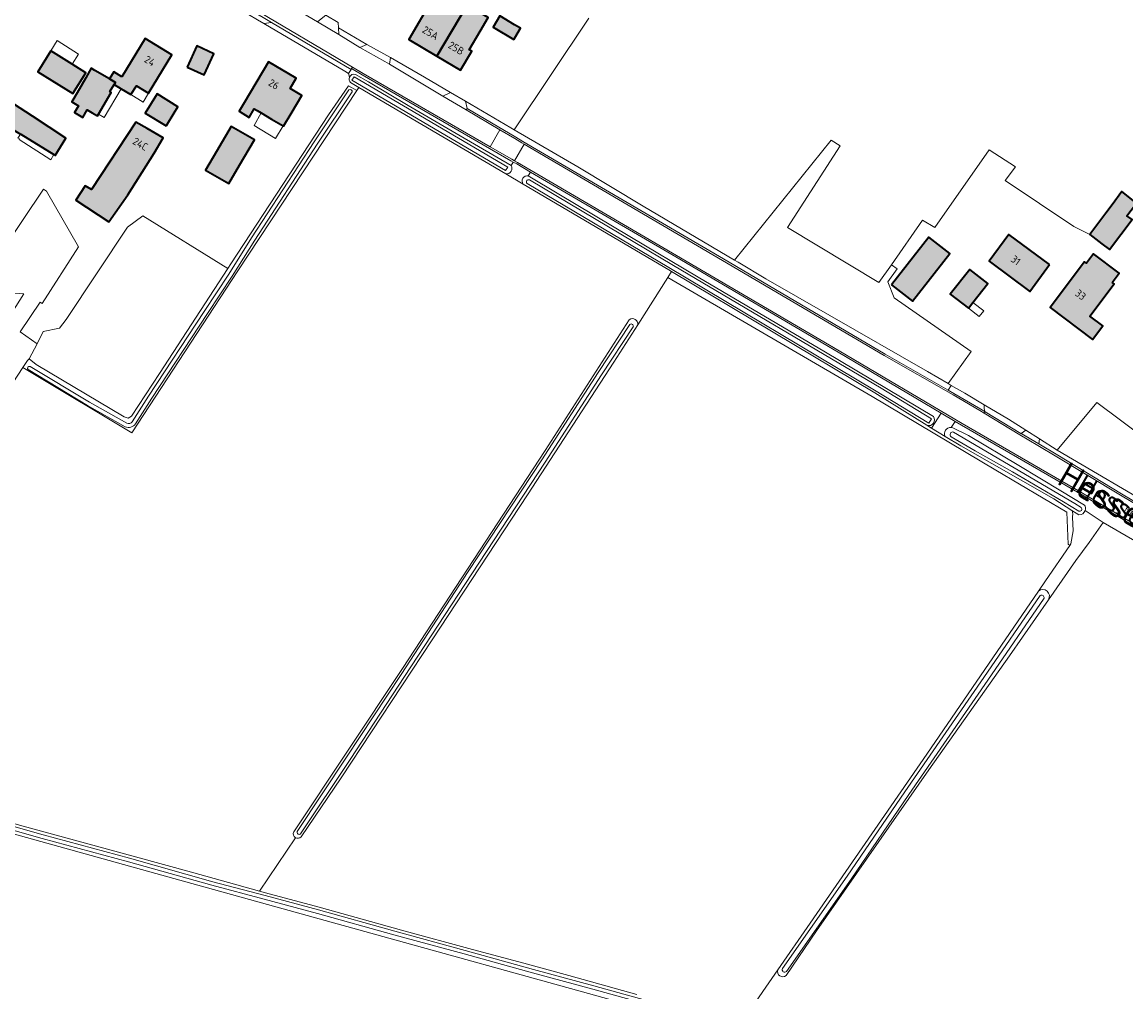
# Model space of a CAD drawing. Header units: metres. Extents: x 200031 to 204075, y 460125 to 464703.
# Tile 83 of 178: x 200946 to 201210, y 463943 to 464176. Entities that reach past the tile are written whole.
import ezdxf
from ezdxf.enums import TextEntityAlignment as Align

# ---------------------------------------------------------------- set-up
doc = ezdxf.new("R2010")
doc.units = ezdxf.units.M
doc.header["$LTSCALE"] = 2
for name, color, linetype, lineweight in [('B-WE-GR-BOS_LOOF-GV', 253, 'Continuous', 13), ('B-WE-GR-BOUWLAND-GV', 253, 'Continuous', 13), ('B-WE-GR-GRAS-GV', 253, 'Continuous', 13), ('B-WE-OG-BEBOUWING-GV', 253, 'Continuous', 35), ('B-WE-OG-BEBOUWING-T18', 253, 'Continuous', 18), ('B-WE-OG-BEBOUWING_LUIFEL-GV', 253, 'Continuous', 18), ('B-WE-OG-TERREIN_CULTUURSCHEIDING-GV', 253, 'Continuous', 18), ('B-WE-OG-TERREIN_ERF-GV', 253, 'Continuous', 18), ('B-WE-OG-TOPOGRAFIE-T18', 250, 'Continuous', 18), ('B-WE-OG-TOPOGRAFIE-T25_2000', 250, 'Continuous', 18), ('B-WE-OG-TOPOGRAFIE-T25_2500', 250, 'Continuous', 18), ('B-WE-OG-WATER-GV', 253, 'Continuous', 18), ('B-WE-OG-WATER_SLOOT-GV', 253, 'Continuous', 18), ('B-WE-VH-ONVERHARD-GV', 253, 'Continuous', 18), ('B-WE-VH-VERHARDING_ASFALT-GV', 253, 'Continuous', 18), ('B-WE-VH-VERHARDING_BETON-A', 254, 'Continuous', 25), ('B-WE-VH-VERHARDING_HALFVERHARDING-GV', 253, 'Continuous', 18), ('B-WE-VH-VERHARDING_OPEN-GV', 253, 'Continuous', 18)]:
    doc.layers.add(name, color=color, linetype=linetype, lineweight=lineweight)
doc.styles.add('NLCS-ISO-M1000-T18', font='NLCS-ISO.ttf', dxfattribs={"height": 1.8})
doc.styles.add('NLCS-ISO-M2000-T25', font='NLCS-ISO.ttf', dxfattribs={"height": 5})
doc.styles.add('NLCS-ISO-M2500-T25', font='NLCS-ISO.ttf', dxfattribs={"height": 6.25})

msp = doc.modelspace()

# ---------------------------------------------------------------- hatches: boundary and pattern name
at = {"layer": 'B-WE-VH-VERHARDING_BETON-A'}
h = msp.add_hatch(color=256, dxfattribs=at)
h.dxf.hatch_style = 1
h.paths.add_polyline_path([(201045.103, 464167.379), (201052.345, 464179.626), (201052.743, 464180.23), (201045.945, 464184.256), (201043.91, 464180.82), (201038.327, 464171.393)])
h = msp.add_hatch(color=256, dxfattribs=at)
h.dxf.hatch_style = 1
h.paths.add_polyline_path([(201045.103, 464167.379), (201050.763, 464164.027), (201053.434, 464168.536), (201052.8, 464168.9), (201055.444, 464173.367), (201057.401, 464176.646), (201052.345, 464179.626)])
h = msp.add_hatch(color=256, dxfattribs=at)
h.dxf.hatch_style = 1
h.paths.add_polyline_path([(201063.563, 464171.405), (201063.79, 464171.778), (201065.169, 464174.049), (201063.699, 464174.922), (201060.166, 464177.02), (201058.586, 464174.36)])
h = msp.add_hatch(color=256, dxfattribs=at)
h.dxf.hatch_style = 1
h.paths.add_polyline_path([(200969.491, 464162.444), (200967.593, 464163.609), (200966.549, 464161.908), (200967.978, 464161.074), (200967.679, 464160.6), (200969.362, 464159.567), (200971.681, 464158.144), (200972.999, 464160.291), (200975.905, 464158.508), (200981.528, 464167.67), (200975.114, 464171.606)])
h = msp.add_hatch(color=256, dxfattribs=at)
h.dxf.hatch_style = 1
h.paths.add_polyline_path([(200985.173, 464164.75), (200989.275, 464162.876), (200991.598, 464167.96), (200987.496, 464169.834)])
h = msp.add_hatch(color=256, dxfattribs=at)
h.dxf.hatch_style = 1
h.paths.add_polyline_path([(200952.44, 464168.655), (200949.316, 464163.639), (200957.743, 464158.39), (200960.867, 464163.406), (200957.597, 464165.443)])
h = msp.add_hatch(color=256, dxfattribs=at)
h.dxf.hatch_style = 1
h.paths.add_polyline_path([(200960.882, 464162.203), (200958.797, 464158.604), (200957.523, 464156.406), (200959.102, 464155.491), (200958.139, 464153.828), (200960.159, 464152.658), (200961.209, 464154.471), (200962.355, 464153.806), (200963.627, 464153.086), (200963.868, 464153.491), (200966.939, 464158.661), (200966.587, 464158.873), (200967.679, 464160.6), (200967.978, 464161.074), (200966.549, 464161.908), (200963.048, 464163.95), (200962.152, 464164.472)])
h = msp.add_hatch(color=256, dxfattribs=at)
h.dxf.hatch_style = 1
h.paths.add_polyline_path([(201010.154, 464153.65), (201012.709, 464157.945), (201009.865, 464159.636), (201011.331, 464162.101), (201004.691, 464166.05), (200998.838, 464156.208), (200997.618, 464154.156), (201000.073, 464152.702), (201001.282, 464154.782), (201001.997, 464154.329), (201002.955, 464153.76), (201005.445, 464152.279), (201008.197, 464150.643), (201008.322, 464150.569)])
h = msp.add_hatch(color=256, dxfattribs=at)
h.dxf.hatch_style = 1
h.paths.add_polyline_path([(200980.123, 464150.638), (200980.195, 464150.756), (200982.04, 464153.766), (200982.942, 464155.237), (200977.939, 464158.304), (200975.12, 464153.706)])
h = msp.add_hatch(color=256, dxfattribs=at)
h.dxf.hatch_style = 1
h.paths.add_polyline_path([(200945.165, 464148.692), (200945.267, 464148.632), (200953.173, 464143.758), (200953.516, 464143.546), (200956.05, 464147.715), (200948.06, 464152.964), (200943.514, 464155.917), (200940.626, 464151.369)])
h = msp.add_hatch(color=256, dxfattribs=at)
h.dxf.hatch_style = 1
h.paths.add_polyline_path([(200977.247, 464144.085), (200979.396, 464147.769), (200975.561, 464150.006), (200972.834, 464151.582), (200962.204, 464135.403), (200960.674, 464136.288), (200958.492, 464132.816), (200966.378, 464127.684), (200970.978, 464134.099)])
h = msp.add_hatch(color=256, dxfattribs=at)
h.dxf.hatch_style = 1
h.paths.add_polyline_path([(200997.728, 464141.218), (201001.29, 464147.273), (200995.749, 464150.533), (200992.187, 464144.479), (200989.589, 464140.065), (200995.13, 464136.804)])
h = msp.add_hatch(color=256, dxfattribs=at)
h.dxf.hatch_style = 1
h.paths.add_polyline_path([(201204.616, 464122.381), (201206.44, 464120.979), (201211.878, 464128.213), (201210.631, 464129.115), (201211.652, 464130.436), (201212.938, 464132.099), (201209.41, 464134.892), (201207.055, 464131.701), (201205.593, 464129.728), (201201.705, 464124.58)])
h = msp.add_hatch(color=256, dxfattribs=at)
h.dxf.hatch_style = 1
h.paths.add_polyline_path([(201154.19, 464112.562), (201159.186, 464108.644), (201168.109, 464120.023), (201163.113, 464123.941)])
h = msp.add_hatch(color=256, dxfattribs=at)
h.dxf.hatch_style = 1
h.paths.add_polyline_path([(201192.09, 464117.393), (201182.324, 464124.631), (201177.58, 464118.23), (201187.311, 464110.946)])
h = msp.add_hatch(color=256, dxfattribs=at)
h.dxf.hatch_style = 1
h.paths.add_polyline_path([(201207.106, 464113.111), (201208.787, 464115.35), (201202.591, 464120.004), (201200.909, 464117.766), (201200.469, 464118.096), (201192.212, 464107.102), (201202.392, 464099.456), (201204.833, 464102.706), (201201.729, 464105.038), (201207.546, 464112.781)])
h = msp.add_hatch(color=256, dxfattribs=at)
h.dxf.hatch_style = 1
h.paths.add_polyline_path([(201172.598, 464106.933), (201173.703, 464108.343), (201177.241, 464112.861), (201172.909, 464116.258), (201168.262, 464110.333)])

# ---------------------------------------------------------------- linework, layer by layer
at = {"layer": 'B-WE-GR-BOS_LOOF-GV', "flags": 128}
msp.add_lwpolyline([(201116.49, 464118.474), (201117.325, 464117.98), (201124.018, 464114.019), (201139.356, 464105.205), (201162.798, 464091.791), (201167.722, 464088.886), (201173.294, 464096.547), (201154.809, 464109.431), (201153.276, 464113.259), (201155.472, 464116.358), (201154.116, 464117.346), (201151.146, 464113.1), (201129.212, 464126.319), (201141.802, 464145.872), (201139.659, 464147.262)], close=True, dxfattribs=at)
at = {"layer": 'B-WE-GR-BOUWLAND-GV', "flags": 128}
msp.add_lwpolyline([(201119.585, 463929.747), (201119.252, 463932.088), (201080.015, 463943.054), (201032.14, 463956.261), (200980.559, 463970.621), (200945.199, 463980.415), (200924.22, 463986.025), (200908.141, 463990.79), (200898.607, 463993.902), (200897.845, 463994.16), (200897.71, 463992.606)], dxfattribs=at)
at = {"layer": 'B-WE-GR-GRAS-GV', "flags": 128}
for points in [[(201081.544, 464176.493), (201063.649, 464149.718), (201078.893, 464140.848), (201094.587, 464131.439), (201116.49, 464118.474), (201139.659, 464147.262), (201141.802, 464145.872), (201129.212, 464126.319), (201151.146, 464113.1), (201154.116, 464117.346), (201161.623, 464128.082), (201164.516, 464126.282), (201177.548, 464144.95), (201183.898, 464140.849), (201181.384, 464137.542), (201197.892, 464126.56), (201201.705, 464124.58), (201205.593, 464129.728), (201207.055, 464131.701), (201209.41, 464134.892), (201212.938, 464132.099)], [(201093.258, 464102.975), (201100.459, 464114.266), (201101.392, 464115.728), (201100.717, 464116.131), (201065.792, 464136.689), (201061.636, 464139.135), (201026.362, 464159.898), (201025.839, 464159.105), (200997.359, 464115.888), (200971.925, 464077.05), (200947.71, 464091.508), (200945.757, 464092.687), (200943.371, 464089.022)], [(200929.057, 464101.427), (200911.58, 464074.35), (200924.097, 464067.077), (200923.532, 464066.197), (200927.005, 464063.908), (200927.575, 464064.772), (200943.371, 464089.022), (200945.757, 464092.687), (200946.857, 464094.375), (200947.289, 464094.776), (200949.154, 464098.437), (200945.135, 464101.289), (200949.907, 464108.383), (200950.386, 464108.06), (200959.087, 464121.662), (200951.432, 464134.997), (200950.691, 464135.491), (200936.191, 464113.929), (200940.341, 464110.818), (200945.964, 464110.419), (200940.639, 464101.899), (200938.221, 464100.572), (200934.046, 464103.446)], [(201119.504, 463937.705), (201126.848, 463948.269), (201134.651, 463959.493), (201162.631, 464000), (201189.413, 464039.097), (201191.119, 464041.588), (201196.938, 464050.071), (201196.529, 464050.352), (201196.213, 464058.035), (201179.184, 464068.099), (201149.532, 464085.746), (201100.459, 464114.266), (201093.258, 464102.975), (201087.55, 464094.026), (201066.858, 464062.163), (201043.961, 464027.39), (201022.107, 463994.315), (201012.527, 463980.181)], [(201162.647, 464078.858), (201150.162, 464086.62), (201101.392, 464115.728), (201100.459, 464114.266), (201149.532, 464085.746), (201179.184, 464068.099), (201196.213, 464058.035), (201196.529, 464050.352), (201196.938, 464050.071), (201197.208, 464050.464), (201197.758, 464053.572), (201197.607, 464056.799), (201197.617, 464057.696)], [(201010.756, 463981.403), (201036.823, 464020.573), (201071.077, 464072.789), (201091.245, 464104.175)], [(201227.056, 464066.69), (201203.397, 464084.359), (201193.906, 464072.92), (201219.245, 464058.013)], [(201197.433, 464058.462), (201193.131, 464061.225), (201170.754, 464073.938), (201167.028, 464076.191), (201163.765, 464078.163), (201162.647, 464078.858)], [(201197.617, 464057.696), (201197.607, 464056.799), (201197.758, 464053.572), (201197.208, 464050.464), (201196.938, 464050.071), (201191.119, 464041.588), (201189.413, 464039.097)], [(201191.803, 464037.035), (201198.381, 464046.464), (201201.609, 464050.745), (201204.969, 464055.52), (201200.631, 464058.449)], [(201199.125, 464057.376), (201197.433, 464058.462)], [(201304.469, 463997.251), (201303.092, 463998.059), (201299.785, 464000), (201223.016, 464045.064), (201204.969, 464055.52), (201201.609, 464050.745), (201198.381, 464046.464), (201191.803, 464037.035), (201182.438, 464023.611), (201163.141, 463996.22), (201136.155, 463957.612), (201128.859, 463946.92)], [(200901.962, 463995.519), (200916.382, 463990.905), (200926.424, 463988.231), (200945.837, 463982.764), (200966.047, 463977.198), (200986.232, 463971.716), (201002.516, 463967.196), (201011.173, 463979.972)], [(201011.173, 463979.972), (201002.516, 463967.196), (201003.953, 463966.797)], [(201003.953, 463966.797), (201016.859, 463963.287), (201036.626, 463957.847), (201053.63, 463953.18), (201065.907, 463949.927), (201076.708, 463946.915), (201093.078, 463942.411)], [(201126.848, 463948.269), (201119.504, 463937.705), (201118.297, 463935.508), (201121.175, 463934.733), (201122.168, 463934.466), (201132.098, 463931.584), (201147.344, 463927.258), (201161.838, 463923.228), (201174.869, 463919.696), (201189.118, 463915.77), (201212.201, 463909.734), (201238.917, 463902.191), (201274.555, 463892.526), (201278.838, 463891.496), (201281.172, 463890.935), (201280.565, 463887.336)]]:
    msp.add_lwpolyline(points, dxfattribs=at)
msp.add_lwpolyline([(200974.521, 464129.07), (200970.887, 464126.334), (200956.131, 464104.207), (200954.562, 464102.135), (200950.645, 464101.364), (200949.154, 464098.437), (200947.289, 464094.776), (200948.967, 464093.436), (200970.059, 464080.894), (200971.006, 464080.554), (200971.792, 464081.026), (200978.563, 464091.276), (200994.942, 464116.494)], close=True, dxfattribs=at)
at = {"layer": 'B-WE-GR-GRAS-GV'}
for points in [[(201091.245, 464104.175, -0.6898631), (201093.258, 464102.975)], [(201197.617, 464057.696, 0.0622098), (201197.433, 464058.462)], [(201197.433, 464058.462, -0.0622098), (201197.617, 464057.696)], [(201200.631, 464058.449, -0.339032), (201199.125, 464057.376)], [(201189.413, 464039.097, -0.854096), (201191.803, 464037.035)], [(201011.173, 463979.972, -0.3974722), (201010.756, 463981.403)], [(201012.527, 463980.181, -0.3552163), (201011.173, 463979.972)], [(201128.859, 463946.92, -0.7388698), (201126.848, 463948.269)]]:
    msp.add_lwpolyline(points, format="xyb", dxfattribs=at)
at = {"layer": 'B-WE-OG-BEBOUWING-GV', "flags": 128}
for points in [[(201045.103, 464167.379), (201052.345, 464179.626), (201052.743, 464180.23), (201045.945, 464184.256), (201043.91, 464180.82), (201038.327, 464171.393)], [(201045.103, 464167.379), (201050.763, 464164.027), (201053.434, 464168.536), (201052.8, 464168.9), (201055.444, 464173.367), (201057.401, 464176.646), (201052.345, 464179.626)], [(201063.563, 464171.405), (201063.79, 464171.778), (201065.169, 464174.049), (201063.699, 464174.922), (201060.166, 464177.02), (201058.586, 464174.36)], [(200969.491, 464162.444), (200967.593, 464163.609), (200966.549, 464161.908), (200967.978, 464161.074), (200967.679, 464160.6), (200969.362, 464159.567), (200971.681, 464158.144), (200972.999, 464160.291), (200975.905, 464158.508), (200981.528, 464167.67), (200975.114, 464171.606)], [(200985.173, 464164.75), (200989.275, 464162.876), (200991.598, 464167.96), (200987.496, 464169.834)], [(200952.44, 464168.655), (200949.316, 464163.639), (200957.743, 464158.39), (200960.867, 464163.406), (200957.597, 464165.443)], [(200960.882, 464162.203), (200958.797, 464158.604), (200957.523, 464156.406), (200959.102, 464155.491), (200958.139, 464153.828), (200960.159, 464152.658), (200961.209, 464154.471), (200962.355, 464153.806), (200963.627, 464153.086), (200963.868, 464153.491), (200966.939, 464158.661), (200966.587, 464158.873), (200967.679, 464160.6), (200967.978, 464161.074), (200966.549, 464161.908), (200963.048, 464163.95), (200962.152, 464164.472)], [(201010.154, 464153.65), (201012.709, 464157.945), (201009.865, 464159.636), (201011.331, 464162.101), (201004.691, 464166.05), (200998.838, 464156.208), (200997.618, 464154.156), (201000.073, 464152.702), (201001.282, 464154.782), (201001.997, 464154.329), (201002.955, 464153.76), (201005.445, 464152.279), (201008.197, 464150.643), (201008.322, 464150.569)], [(200980.123, 464150.638), (200980.195, 464150.756), (200982.04, 464153.766), (200982.942, 464155.237), (200977.939, 464158.304), (200975.12, 464153.706)], [(200945.165, 464148.692), (200945.267, 464148.632), (200953.173, 464143.758), (200953.516, 464143.546), (200956.05, 464147.715), (200948.06, 464152.964), (200943.514, 464155.917), (200940.626, 464151.369)], [(200977.247, 464144.085), (200979.396, 464147.769), (200975.561, 464150.006), (200972.834, 464151.582), (200962.204, 464135.403), (200960.674, 464136.288), (200958.492, 464132.816), (200966.378, 464127.684), (200970.978, 464134.099)], [(200997.728, 464141.218), (201001.29, 464147.273), (200995.749, 464150.533), (200992.187, 464144.479), (200989.589, 464140.065), (200995.13, 464136.804)], [(201204.616, 464122.381), (201206.44, 464120.979), (201211.878, 464128.213), (201210.631, 464129.115), (201211.652, 464130.436), (201212.938, 464132.099), (201209.41, 464134.892), (201207.055, 464131.701), (201205.593, 464129.728), (201201.705, 464124.58)], [(201154.19, 464112.562), (201159.186, 464108.644), (201168.109, 464120.023), (201163.113, 464123.941)], [(201192.09, 464117.393), (201182.324, 464124.631), (201177.58, 464118.23), (201187.311, 464110.946)], [(201207.106, 464113.111), (201208.787, 464115.35), (201202.591, 464120.004), (201200.909, 464117.766), (201200.469, 464118.096), (201192.212, 464107.102), (201202.392, 464099.456), (201204.833, 464102.706), (201201.729, 464105.038), (201207.546, 464112.781)], [(201172.598, 464106.933), (201173.703, 464108.343), (201177.241, 464112.861), (201172.909, 464116.258), (201168.262, 464110.333)]]:
    msp.add_lwpolyline(points, close=True, dxfattribs=at)
at = {"layer": 'B-WE-OG-BEBOUWING_LUIFEL-GV', "flags": 128}
for points in [[(200959.12, 464167.888), (200953.963, 464171.1), (200952.44, 464168.655), (200957.597, 464165.443)], [(200966.587, 464158.873), (200966.939, 464158.661), (200963.868, 464153.491), (200965.26, 464152.682), (200969.362, 464159.567), (200967.679, 464160.6)], [(200975.905, 464158.508), (200972.999, 464160.291), (200971.681, 464158.144), (200974.587, 464156.36)], [(201008.197, 464150.643), (201005.445, 464152.279), (201002.955, 464153.76), (201001.232, 464150.733), (201006.403, 464147.653)], [(200944.585, 464147.739), (200944.942, 464147.512), (200944.852, 464147.371), (200952.437, 464142.544), (200953.173, 464143.758), (200945.267, 464148.632), (200945.165, 464148.692)], [(201175.176, 464104.914), (201176.281, 464106.324), (201173.703, 464108.343), (201172.598, 464106.933)]]:
    msp.add_lwpolyline(points, close=True, dxfattribs=at)
at = {"layer": 'B-WE-OG-TERREIN_CULTUURSCHEIDING-GV', "flags": 128}
for points in [[(201021.486, 464174.135), (201021.557, 464172.555), (201026.636, 464169.478), (201028.267, 464170.155)], [(201167.722, 464088.886), (201162.798, 464091.791), (201139.356, 464105.205), (201124.018, 464114.019), (201117.325, 464117.98), (201116.49, 464118.474), (201094.587, 464131.439), (201078.893, 464140.848), (201063.649, 464149.718), (201062.793, 464150.216), (201051.918, 464156.543), (201052.373, 464154.827), (201064.021, 464147.967), (201065.664, 464146.939), (201113.834, 464118.755), (201152.626, 464095.949), (201167.731, 464087.324), (201168.469, 464088.445)]]:
    msp.add_lwpolyline(points, close=True, dxfattribs=at)
for points in [[(201062.884, 464141.159), (201063.396, 464141.989), (201062.858, 464142.291), (201027.198, 464162.863), (201024.619, 464164.385), (201024.495, 464164.192), (201023.891, 464163.251), (201024.105, 464162.297)], [(201025.589, 464162.971), (201028.642, 464161.247), (201038.163, 464155.577), (201050.699, 464148.285), (201062.884, 464141.159)], [(201162.647, 464078.858), (201163.765, 464078.163), (201166.083, 464081.775), (201141.387, 464096.392), (201102.372, 464119.262), (201067.571, 464139.572), (201067.013, 464138.675)], [(201067.013, 464138.675), (201074.319, 464134.279), (201091.362, 464124.127), (201107.734, 464114.366), (201138.344, 464096.36), (201164.23, 464080.99)], [(201185.264, 464076.862), (201186.382, 464077.693), (201182.218, 464080.334), (201176.38, 464083.778)], [(201176.606, 464082.09), (201185.142, 464076.932), (201185.264, 464076.862)], [(201303.281, 464000.75), (201279.775, 464014.491), (201240.627, 464037.772), (201199.333, 464062.515), (201170.923, 464078.91), (201169.396, 464079.814), (201168.445, 464078.358)], [(201168.836, 464078.291), (201172.629, 464076.447), (201184.665, 464069.2), (201194.772, 464063.187), (201200.439, 464059.742)], [(201461.121, 463916.803), (201424.875, 463937.713), (201328.256, 463994.223), (201315.609, 464001.699), (201262.677, 464032.767), (201219.245, 464058.013), (201193.906, 464072.92), (201189.694, 464075.592), (201189.486, 464074.4), (201194.022, 464071.677), (201209.312, 464062.437), (201254.545, 464035.624), (201295.941, 464010.988), (201327.782, 463992.257), (201363.626, 463971.089), (201404.159, 463947.33), (201435.154, 463929.259), (201461.02, 463915.849)], [(201200.631, 464058.449), (201204.969, 464055.52), (201223.016, 464045.064), (201299.785, 464000), (201303.092, 463998.059), (201304.469, 463997.251)]]:
    msp.add_lwpolyline(points, dxfattribs=at)
at = {"layer": 'B-WE-OG-TERREIN_CULTUURSCHEIDING-GV'}
for points in [[(201024.105, 464162.297, -0.4135272), (201025.589, 464162.971)], [(201176.38, 464083.778, 0.1101193), (201176.606, 464082.09)], [(201164.23, 464080.99, -0.7242568), (201162.647, 464078.858)], [(201168.445, 464078.358, -0.0666712), (201168.836, 464078.291)], [(201200.439, 464059.742, -0.225791), (201200.631, 464058.449)]]:
    msp.add_lwpolyline(points, format="xyb", dxfattribs=at)
at = {"layer": 'B-WE-OG-TERREIN_ERF-GV', "flags": 128}
for points in [[(201043.91, 464180.82), (201045.945, 464184.256), (201052.743, 464180.23), (201052.345, 464179.626), (201057.401, 464176.646), (201055.444, 464173.367), (201052.8, 464168.9), (201053.434, 464168.536), (201050.763, 464164.027), (201045.103, 464167.379), (201038.327, 464171.393)], [(201063.563, 464171.405), (201058.586, 464174.36), (201060.166, 464177.02), (201063.699, 464174.922), (201065.169, 464174.049), (201063.79, 464171.778)], [(200971.681, 464158.144), (200969.362, 464159.567), (200967.679, 464160.6), (200966.587, 464158.873), (200966.939, 464158.661), (200963.868, 464153.491), (200963.627, 464153.086), (200962.355, 464153.806), (200961.209, 464154.471), (200960.159, 464152.658), (200958.139, 464153.828), (200959.102, 464155.491), (200957.523, 464156.406), (200958.797, 464158.604), (200960.882, 464162.203), (200962.152, 464164.472), (200963.048, 464163.95), (200966.549, 464161.908), (200967.593, 464163.609), (200969.491, 464162.444), (200975.114, 464171.606), (200981.528, 464167.67), (200975.905, 464158.508), (200972.999, 464160.291)], [(200985.173, 464164.75), (200987.496, 464169.834), (200991.598, 464167.96), (200989.275, 464162.876)], [(200952.44, 464168.655), (200957.597, 464165.443), (200960.867, 464163.406), (200957.743, 464158.39), (200949.316, 464163.639)], [(201001.997, 464154.329), (201001.282, 464154.782), (201000.073, 464152.702), (200997.618, 464154.156), (200998.838, 464156.208), (201004.691, 464166.05), (201011.331, 464162.101), (201009.865, 464159.636), (201012.709, 464157.945), (201010.154, 464153.65), (201008.322, 464150.569), (201008.197, 464150.643), (201005.445, 464152.279), (201002.955, 464153.76)], [(200980.123, 464150.638), (200975.12, 464153.706), (200977.939, 464158.304), (200982.942, 464155.237), (200982.04, 464153.766), (200980.195, 464150.756)], [(200948.06, 464152.964), (200956.05, 464147.715), (200953.516, 464143.546), (200953.173, 464143.758), (200945.267, 464148.632), (200945.165, 464148.692), (200940.626, 464151.369), (200943.514, 464155.917)], [(200975.561, 464150.006), (200979.396, 464147.769), (200977.247, 464144.085), (200970.978, 464134.099), (200966.378, 464127.684), (200958.492, 464132.816), (200960.674, 464136.288), (200962.204, 464135.403), (200972.834, 464151.582)], [(200997.728, 464141.218), (200995.13, 464136.804), (200989.589, 464140.065), (200992.187, 464144.479), (200995.749, 464150.533), (201001.29, 464147.273)], [(201159.186, 464108.644), (201154.19, 464112.562), (201163.113, 464123.941), (201168.109, 464120.023)], [(201182.324, 464124.631), (201192.09, 464117.393), (201187.311, 464110.946), (201177.58, 464118.23)], [(201202.591, 464120.004), (201208.787, 464115.35), (201207.106, 464113.111), (201207.546, 464112.781), (201201.729, 464105.038), (201204.833, 464102.706), (201202.392, 464099.456), (201192.212, 464107.102), (201200.469, 464118.096), (201200.909, 464117.766)], [(201173.703, 464108.343), (201172.598, 464106.933), (201168.262, 464110.333), (201172.909, 464116.258), (201177.241, 464112.861)]]:
    msp.add_lwpolyline(points, close=True, dxfattribs=at)
for points in [[(201018.457, 464177.175), (201021.428, 464175.428), (201021.486, 464174.135), (201028.267, 464170.155), (201033.988, 464167.067), (201042.103, 464162.305), (201048.312, 464158.66), (201051.918, 464156.543), (201062.793, 464150.216), (201063.649, 464149.718), (201081.544, 464176.493)], [(201003.57, 464175.168), (201002.061, 464176.053)], [(201024.105, 464162.297), (201023.891, 464163.251), (201022.996, 464163.776), (201003.57, 464175.168)], [(200936.191, 464113.929), (200950.691, 464135.491), (200951.432, 464134.997), (200959.087, 464121.662), (200950.386, 464108.06), (200949.907, 464108.383), (200945.135, 464101.289), (200949.154, 464098.437), (200950.645, 464101.364), (200954.562, 464102.135), (200956.131, 464104.207), (200970.887, 464126.334), (200974.521, 464129.07), (200994.942, 464116.494), (200995.639, 464117.568), (201019.067, 464153.34), (201023.86, 464160.291), (201023.91, 464160.261), (201025.839, 464159.105), (201026.362, 464159.898), (201024.383, 464161.063)], [(201211.878, 464128.213), (201206.44, 464120.979), (201204.616, 464122.381), (201201.705, 464124.58), (201197.892, 464126.56), (201181.384, 464137.542), (201183.898, 464140.849), (201177.548, 464144.95), (201164.516, 464126.282), (201161.623, 464128.082), (201154.116, 464117.346), (201155.472, 464116.358), (201153.276, 464113.259), (201154.809, 464109.431), (201173.294, 464096.547), (201167.722, 464088.886), (201168.469, 464088.445), (201171.716, 464086.53), (201176.38, 464083.778), (201182.218, 464080.334), (201186.382, 464077.693), (201189.694, 464075.592), (201193.906, 464072.92), (201203.397, 464084.359), (201227.056, 464066.69)], [(200940.639, 464101.899), (200945.964, 464110.419), (200940.341, 464110.818)]]:
    msp.add_lwpolyline(points, dxfattribs=at)
at = {"layer": 'B-WE-OG-TERREIN_ERF-GV'}
msp.add_lwpolyline([(201024.383, 464161.063, -0.2984077), (201024.105, 464162.297)], format="xyb", dxfattribs=at)
at = {"layer": 'B-WE-OG-WATER-GV'}
for points in [[(201169.029, 464077.254, 0.8373884), (201168.489, 464076.137)], [(201199.077, 464058.308, 0.9178458), (201199.627, 464059.126)]]:
    msp.add_lwpolyline(points, format="xyb", dxfattribs=at)
at = {"layer": 'B-WE-OG-WATER-GV', "flags": 128}
for points in [[(201168.489, 464076.137), (201174.252, 464072.711), (201183.202, 464067.712), (201195.44, 464060.511), (201199.077, 464058.308)], [(201198.166, 464060.113), (201169.029, 464077.254)], [(201199.627, 464059.126), (201198.166, 464060.113)]]:
    msp.add_lwpolyline(points, dxfattribs=at)
at = {"layer": 'B-WE-OG-WATER_SLOOT-GV'}
for points in [[(201024.105, 464162.297, 0.2984077), (201024.383, 464161.063)], [(201025.589, 464162.971, 0.4135272), (201024.105, 464162.297)], [(201023.992, 464159.321, -0.6822354), (201024.762, 464158.805)], [(201024.762, 464158.805, 0.6822354), (201023.992, 464159.321)], [(201061.636, 464139.135, 0.6104804), (201062.884, 464141.159)], [(201067.013, 464138.675, 0.6867588), (201065.792, 464136.689)], [(201066.744, 464136.86, -0.945582), (201067.293, 464137.695)], [(201067.293, 464137.695, 0.945582), (201066.744, 464136.86)], [(201093.258, 464102.975, 0.6898631), (201091.245, 464104.175)], [(201091.376, 464103.026, -0.7768259), (201092.209, 464102.472)], [(201092.209, 464102.472, 0.7768259), (201091.376, 464103.026)], [(200947.004, 464092.206, -0.7419457), (200947.483, 464092.999)], [(200947.483, 464092.999, 0.7419457), (200947.004, 464092.206)], [(200972.769, 464079.188, -0.3417169), (200970.307, 464078.496)], [(200970.307, 464078.496, 0.3417169), (200972.769, 464079.188)], [(200970.69, 464079.343, 0.3302104), (200972.012, 464079.725)], [(200972.012, 464079.725, -0.3302104), (200970.69, 464079.343)], [(201162.647, 464078.858, 0.7242568), (201164.23, 464080.99)], [(201168.445, 464078.358, 0.5657415), (201167.028, 464076.191)], [(201168.489, 464076.137, -0.8373884), (201169.029, 464077.254)], [(201168.836, 464078.291, 0.0666712), (201168.445, 464078.358)], [(201199.627, 464059.126, -0.9178458), (201199.077, 464058.308)], [(201199.125, 464057.376, 0.339032), (201200.631, 464058.449)], [(201200.631, 464058.449, 0.225791), (201200.439, 464059.742)], [(201191.803, 464037.035, 0.854096), (201189.413, 464039.097)], [(201189.801, 464038.057, -0.6504299), (201190.773, 464037.388)], [(201190.773, 464037.388, 0.6504299), (201189.801, 464038.057)], [(201010.756, 463981.403, 0.3974722), (201011.173, 463979.972)], [(201012.393, 463980.905, -0.7686031), (201011.561, 463981.459)], [(201011.561, 463981.459, 0.7686031), (201012.393, 463980.905)], [(201011.173, 463979.972, 0.3552163), (201012.527, 463980.181)], [(201126.848, 463948.269, 0.7388698), (201128.859, 463946.92)], [(201128.968, 463947.916, -0.8549506), (201128.001, 463948.592)], [(201128.001, 463948.592, 0.8549506), (201128.968, 463947.916)]]:
    msp.add_lwpolyline(points, format="xyb", dxfattribs=at)
at = {"layer": 'B-WE-OG-WATER_SLOOT-GV', "flags": 128}
for points in [[(201024.383, 464161.063), (201026.362, 464159.898), (201061.636, 464139.135)], [(201062.884, 464141.159), (201050.699, 464148.285), (201038.163, 464155.577), (201028.642, 464161.247), (201025.589, 464162.971)], [(200972.012, 464079.725), (200975.89, 464085.875), (200989.242, 464106.142), (200995.183, 464115.107), (201000.634, 464123.784), (201015.604, 464146.794), (201023.992, 464159.321)], [(201023.992, 464159.321), (201015.604, 464146.794), (201000.634, 464123.784), (200995.183, 464115.107), (200989.242, 464106.142), (200975.89, 464085.875), (200972.012, 464079.725)], [(201024.762, 464158.805), (201016.377, 464146.284), (201001.415, 464123.285), (200995.962, 464114.605), (200990.015, 464105.631), (200976.669, 464085.373), (200972.769, 464079.188)], [(200972.769, 464079.188), (200976.669, 464085.373), (200990.015, 464105.631), (200995.962, 464114.605), (201001.415, 464123.285), (201016.377, 464146.284), (201024.762, 464158.805)], [(201066.744, 464136.86), (201100.701, 464116.72), (201150.07, 464087.304), (201163.08, 464079.38), (201163.737, 464080.405), (201151.691, 464087.742), (201101.842, 464117.181), (201067.293, 464137.695)], [(201164.23, 464080.99), (201138.344, 464096.36), (201107.734, 464114.366), (201091.362, 464124.127), (201074.319, 464134.279), (201067.013, 464138.675)], [(201067.293, 464137.695), (201101.842, 464117.181)], [(201065.792, 464136.689), (201100.717, 464116.131), (201101.392, 464115.728), (201150.162, 464086.62), (201162.647, 464078.858)], [(201101.842, 464117.181), (201151.691, 464087.742), (201163.737, 464080.405), (201163.08, 464079.38), (201150.07, 464087.304), (201100.701, 464116.72), (201066.744, 464136.86)], [(201091.376, 464103.026), (201083.747, 464091.552), (201070.252, 464070.59), (201052.601, 464043.817), (201036.481, 464019.141), (201023.431, 463999.291), (201011.561, 463981.459)], [(201012.527, 463980.181), (201022.107, 463994.315), (201043.961, 464027.39), (201066.858, 464062.163), (201087.55, 464094.026), (201093.258, 464102.975)], [(201070.252, 464070.59), (201083.747, 464091.552), (201091.376, 464103.026)], [(201091.245, 464104.175), (201071.077, 464072.789)], [(201092.209, 464102.472), (201084.584, 464091.004), (201071.09, 464070.043), (201053.437, 464043.269), (201037.318, 464018.593), (201024.266, 463998.739), (201012.393, 463980.905)], [(201012.393, 463980.905), (201024.266, 463998.739), (201037.318, 464018.593), (201053.437, 464043.269), (201071.09, 464070.043), (201084.584, 464091.004), (201092.209, 464102.472)], [(200970.307, 464078.496), (200961.289, 464083.583), (200947.004, 464092.206)], [(200947.004, 464092.206), (200961.289, 464083.583), (200970.307, 464078.496)], [(200947.483, 464092.999), (200961.756, 464084.383), (200970.69, 464079.343)], [(200970.69, 464079.343), (200961.756, 464084.383), (200947.483, 464092.999)], [(201167.028, 464076.191), (201170.754, 464073.938), (201193.131, 464061.225), (201197.433, 464058.462)], [(201199.077, 464058.308), (201195.44, 464060.511), (201183.202, 464067.712), (201174.252, 464072.711), (201168.489, 464076.137)], [(201200.439, 464059.742), (201194.772, 464063.187), (201184.665, 464069.2), (201172.629, 464076.447), (201168.836, 464078.291)], [(201169.029, 464077.254), (201198.166, 464060.113), (201199.627, 464059.126)], [(201071.077, 464072.789), (201036.823, 464020.573), (201010.756, 463981.403)], [(201011.561, 463981.459), (201023.431, 463999.291), (201036.481, 464019.141), (201052.601, 464043.817), (201070.252, 464070.59)], [(201197.433, 464058.462), (201199.125, 464057.376)], [(201189.413, 464039.097), (201162.631, 464000), (201134.651, 463959.493), (201126.848, 463948.269)], [(201128.001, 463948.592), (201143.48, 463970.737), (201157.329, 463991.007), (201176.264, 464018.394), (201189.801, 464038.057)], [(201189.801, 464038.057), (201176.264, 464018.394), (201157.329, 463991.007), (201143.48, 463970.737), (201128.001, 463948.592)], [(201128.859, 463946.92), (201136.155, 463957.612), (201163.141, 463996.22), (201182.438, 464023.611), (201191.803, 464037.035)], [(201190.773, 464037.388), (201177.236, 464017.724), (201158.302, 463990.338), (201144.451, 463970.066), (201128.968, 463947.916)], [(201128.968, 463947.916), (201144.451, 463970.066), (201158.302, 463990.338), (201177.236, 464017.724), (201190.773, 464037.388)], [(200813.93, 464023.128), (200821.42, 464020.775), (200839.83, 464014.914), (200848.513, 464012.199), (200862.256, 464007.908), (200878.014, 464002.814), (200890.452, 463998.549), (200899.214, 463995.597), (200905.655, 463993.369), (200915.28, 463990.435), (200933.433, 463985.522), (200950.657, 463980.68), (200971.359, 463975.045), (200991.303, 463969.436), (201003.878, 463966.098), (201016.706, 463962.65), (201035.001, 463957.536), (201051.841, 463952.969), (201068.265, 463948.401), (201082.698, 463944.499), (201098.001, 463940.261)], [(201098.001, 463940.261), (201082.698, 463944.499), (201068.265, 463948.401), (201051.841, 463952.969), (201035.001, 463957.536), (201016.706, 463962.65), (201003.878, 463966.098), (200991.303, 463969.436), (200971.359, 463975.045), (200950.657, 463980.68), (200933.433, 463985.522), (200915.28, 463990.435), (200905.655, 463993.369), (200899.214, 463995.597), (200890.452, 463998.549), (200878.014, 464002.814), (200862.256, 464007.908), (200848.513, 464012.199), (200839.83, 464014.914), (200821.42, 464020.775), (200813.93, 464023.128)], [(201093.078, 463942.411), (201076.708, 463946.915), (201065.907, 463949.927), (201053.63, 463953.18), (201036.626, 463957.847), (201016.859, 463963.287), (201003.953, 463966.797), (201002.516, 463967.196), (200986.232, 463971.716), (200966.047, 463977.198), (200945.837, 463982.764), (200926.424, 463988.231), (200916.382, 463990.905), (200901.962, 463995.519), (200886.825, 464000.936), (200886.798, 464000.945), (200863.535, 464008.483), (200841.929, 464015.589), (200828.257, 464020.087), (200814.454, 464024.371)], [(200813.336, 464021.408), (200828.191, 464016.84), (200861.427, 464006.144), (200884.803, 463998.579), (200897.845, 463994.16), (200898.607, 463993.902), (200908.141, 463990.79), (200924.22, 463986.025), (200945.199, 463980.415), (200980.559, 463970.621), (201032.14, 463956.261), (201080.015, 463943.054), (201119.252, 463932.088), (201126.621, 463930.028), (201184.712, 463914.192), (201239.644, 463898.652), (201280.565, 463887.336), (201281.172, 463890.935), (201278.838, 463891.496), (201274.555, 463892.526), (201238.917, 463902.191), (201212.201, 463909.734)], [(201097.767, 463939.409), (201082.465, 463943.648), (201068.032, 463947.55), (201051.608, 463952.118), (201034.767, 463956.685), (201016.473, 463961.799), (201003.65, 463965.245), (200991.071, 463968.585), (200971.123, 463974.194), (200950.421, 463979.829), (200933.198, 463984.671), (200915.036, 463989.587), (200905.382, 463992.529), (200898.928, 463994.762), (200890.168, 463997.713), (200877.735, 464001.977), (200861.989, 464007.067), (200848.249, 464011.356), (200839.564, 464014.072), (200821.154, 464019.934), (200813.666, 464022.285)], [(200813.666, 464022.285), (200821.154, 464019.934), (200839.564, 464014.072), (200848.249, 464011.356), (200861.989, 464007.067), (200877.735, 464001.977), (200890.168, 463997.713), (200898.928, 463994.762), (200905.382, 463992.529), (200915.036, 463989.587), (200933.198, 463984.671), (200950.421, 463979.829), (200971.123, 463974.194), (200991.071, 463968.585), (201003.65, 463965.245), (201016.473, 463961.799), (201034.767, 463956.685), (201051.608, 463952.118), (201068.032, 463947.55), (201082.465, 463943.648), (201097.767, 463939.409)]]:
    msp.add_lwpolyline(points, dxfattribs=at)
for points in [[(201024.717, 464161.61), (201025.271, 464162.444), (201062.098, 464140.767), (201061.565, 464139.92)], [(201061.565, 464139.92), (201062.098, 464140.767), (201025.271, 464162.444), (201024.717, 464161.61)], [(200947.289, 464094.776), (200946.857, 464094.375), (200945.757, 464092.687), (200947.71, 464091.508), (200971.925, 464077.05), (200997.359, 464115.888), (201025.839, 464159.105), (201023.91, 464160.261), (201023.86, 464160.291), (201019.067, 464153.34), (200995.639, 464117.568), (200994.942, 464116.494), (200978.563, 464091.276), (200971.792, 464081.026), (200971.006, 464080.554), (200970.059, 464080.894), (200948.967, 464093.436)]]:
    msp.add_lwpolyline(points, close=True, dxfattribs=at)
at = {"layer": 'B-WE-VH-ONVERHARD-GV'}
for points in [[(201062.884, 464141.159, -0.6104804), (201061.636, 464139.135)], [(201065.792, 464136.689, -0.6867588), (201067.013, 464138.675)], [(201167.028, 464076.191, -0.5657415), (201168.445, 464078.358)]]:
    msp.add_lwpolyline(points, format="xyb", dxfattribs=at)
at = {"layer": 'B-WE-VH-ONVERHARD-GV', "flags": 128}
for points in [[(201067.013, 464138.675), (201067.571, 464139.572), (201064.225, 464141.524), (201063.396, 464141.989), (201062.884, 464141.159)], [(201061.636, 464139.135), (201065.792, 464136.689)], [(201168.445, 464078.358), (201169.396, 464079.814), (201166.083, 464081.775), (201163.765, 464078.163), (201167.028, 464076.191)]]:
    msp.add_lwpolyline(points, dxfattribs=at)
at = {"layer": 'B-WE-VH-VERHARDING_ASFALT-GV', "flags": 128}
msp.add_lwpolyline([(200995.767, 464181.831), (200996.916, 464181.158), (201000.778, 464178.928), (201024.836, 464164.722), (201027.4, 464163.208), (201057.852, 464145.641), (201060.221, 464149.74), (201052.145, 464154.497), (201046.533, 464157.77), (201033.711, 464165.436), (201032.557, 464166.057), (201026.636, 464169.478), (201021.557, 464172.555), (201016.447, 464175.641), (200998.482, 464186.234)], close=True, dxfattribs=at)
msp.add_lwpolyline([(201254.341, 464035.28), (201209.107, 464062.094), (201193.815, 464071.335), (201189.283, 464074.056), (201184.938, 464076.589), (201176.399, 464081.748), (201175.336, 464082.39), (201168.942, 464086.172), (201152.425, 464095.603), (201113.631, 464118.41), (201066.017, 464146.269), (201063.707, 464142.273), (201064.423, 464141.872), (201102.574, 464119.608), (201141.59, 464096.736), (201171.125, 464079.256), (201199.536, 464062.86), (201240.832, 464038.115)], dxfattribs=at)
at = {"layer": 'B-WE-VH-VERHARDING_HALFVERHARDING-GV', "flags": 128}
for points in [[(201023.891, 464163.251), (201024.495, 464164.192), (201005.437, 464175.445), (201003.57, 464175.168), (201022.996, 464163.776)], [(201048.312, 464158.66), (201042.103, 464162.305), (201033.988, 464167.067), (201033.711, 464165.436), (201046.533, 464157.77)], [(201052.373, 464154.827), (201052.145, 464154.497), (201060.221, 464149.74), (201063.813, 464147.625), (201065.452, 464146.599), (201066.017, 464146.269), (201113.631, 464118.41), (201152.425, 464095.603), (201168.942, 464086.172), (201175.336, 464082.39), (201176.399, 464081.748), (201176.593, 464082.074), (201176.606, 464082.09), (201175.546, 464082.731), (201169.143, 464086.518), (201167.731, 464087.324), (201152.626, 464095.949), (201113.834, 464118.755), (201065.664, 464146.939), (201064.021, 464147.967)]]:
    msp.add_lwpolyline(points, close=True, dxfattribs=at)
for points in [[(201240.832, 464038.115), (201199.536, 464062.86), (201171.125, 464079.256), (201141.59, 464096.736), (201102.574, 464119.608), (201064.423, 464141.872), (201063.707, 464142.273), (201063.053, 464142.64), (201057.852, 464145.641), (201027.4, 464163.208), (201024.836, 464164.722), (201024.619, 464164.385), (201027.198, 464162.863), (201062.858, 464142.291), (201063.396, 464141.989), (201064.225, 464141.524), (201067.571, 464139.572), (201102.372, 464119.262), (201141.387, 464096.392), (201166.083, 464081.775), (201169.396, 464079.814), (201170.923, 464078.91), (201199.333, 464062.515), (201240.627, 464037.772)], [(201176.38, 464083.778), (201171.716, 464086.53), (201168.469, 464088.445), (201167.731, 464087.324)], [(201167.731, 464087.324), (201169.143, 464086.518), (201175.546, 464082.731), (201176.606, 464082.09)], [(201435.154, 463929.259), (201404.159, 463947.33), (201363.626, 463971.089), (201327.782, 463992.257), (201295.941, 464010.988), (201254.545, 464035.624), (201209.312, 464062.437), (201194.022, 464071.677), (201189.486, 464074.4), (201185.264, 464076.862), (201185.142, 464076.932), (201176.606, 464082.09), (201176.593, 464082.074), (201176.399, 464081.748), (201184.938, 464076.589), (201189.283, 464074.056), (201193.815, 464071.335), (201209.107, 464062.094), (201254.341, 464035.28), (201295.737, 464010.644), (201327.579, 463991.912), (201363.423, 463970.744), (201403.957, 463946.985), (201434.961, 463928.908)]]:
    msp.add_lwpolyline(points, dxfattribs=at)
at = {"layer": 'B-WE-VH-VERHARDING_HALFVERHARDING-GV'}
msp.add_lwpolyline([(201176.606, 464082.09, -0.1101193), (201176.38, 464083.778)], format="xyb", dxfattribs=at)
at = {"layer": 'B-WE-VH-VERHARDING_OPEN-GV', "flags": 128}
for points in [[(200999.111, 464179.143), (200999.421, 464177.611), (200999.864, 464177.344), (201002.061, 464176.053), (201003.57, 464175.168), (201005.437, 464175.445), (201000.458, 464178.386)], [(201016.916, 464175.999), (201016.447, 464175.641), (201021.557, 464172.555), (201021.486, 464174.135), (201021.428, 464175.428), (201018.457, 464177.175)], [(201033.988, 464167.067), (201028.267, 464170.155), (201026.636, 464169.478), (201032.557, 464166.057), (201033.711, 464165.436)], [(201048.312, 464158.66), (201046.533, 464157.77), (201052.145, 464154.497), (201052.373, 464154.827), (201051.918, 464156.543)], [(201066.017, 464146.269), (201065.452, 464146.599), (201063.813, 464147.625), (201060.221, 464149.74), (201057.852, 464145.641), (201063.053, 464142.64), (201063.707, 464142.273)], [(201185.264, 464076.862), (201189.486, 464074.4), (201189.694, 464075.592), (201186.382, 464077.693)]]:
    msp.add_lwpolyline(points, close=True, dxfattribs=at)
msp.add_lwpolyline([(201000.458, 464178.386), (201005.437, 464175.445), (201024.495, 464164.192), (201024.619, 464164.385), (201024.836, 464164.722), (201000.778, 464178.928)], dxfattribs=at)

# ---------------------------------------------------------------- texts
at = {"layer": 'B-WE-OG-BEBOUWING-T18', "style": 'NLCS-ISO-M1000-T18'}
for s, rotation, p in [('25A', 329.4, (201043.548, 464172.949)), ('25B', 329.4, (201049.725, 464169.291)), ('24', 328.5, (200976.229, 464166.229)), ('26', 329.3, (201005.966, 464160.638)), ('24C', 329.7, (200973.954, 464146.313)), ('31', 323.5, (201183.974, 464118.429)), ('33', 323.1, (201199.512, 464110.16))]:
    msp.add_text(s, height=1.8, rotation=rotation, dxfattribs=at).set_placement(p, align=Align.MIDDLE)
at = {"layer": 'B-WE-OG-TOPOGRAFIE-T18', "style": 'NLCS-ISO-M1000-T18'}
msp.add_text('Hessen-Allee', height=1.8, rotation=330.1, dxfattribs=at).set_placement((201216.326, 464055.44), align=Align.MIDDLE)
at = {"layer": 'B-WE-OG-TOPOGRAFIE-T25_2000', "style": 'NLCS-ISO-M2000-T25'}
msp.add_text('Hessen-Allee', height=5, rotation=330.1, dxfattribs=at).set_placement((201216.326, 464055.44), align=Align.MIDDLE)
at = {"layer": 'B-WE-OG-TOPOGRAFIE-T25_2500', "style": 'NLCS-ISO-M2500-T25'}
msp.add_text('Hessen-Allee', height=6.25, rotation=330.1, dxfattribs=at).set_placement((201216.326, 464055.44), align=Align.MIDDLE)

doc.saveas('drawing.dxf')
